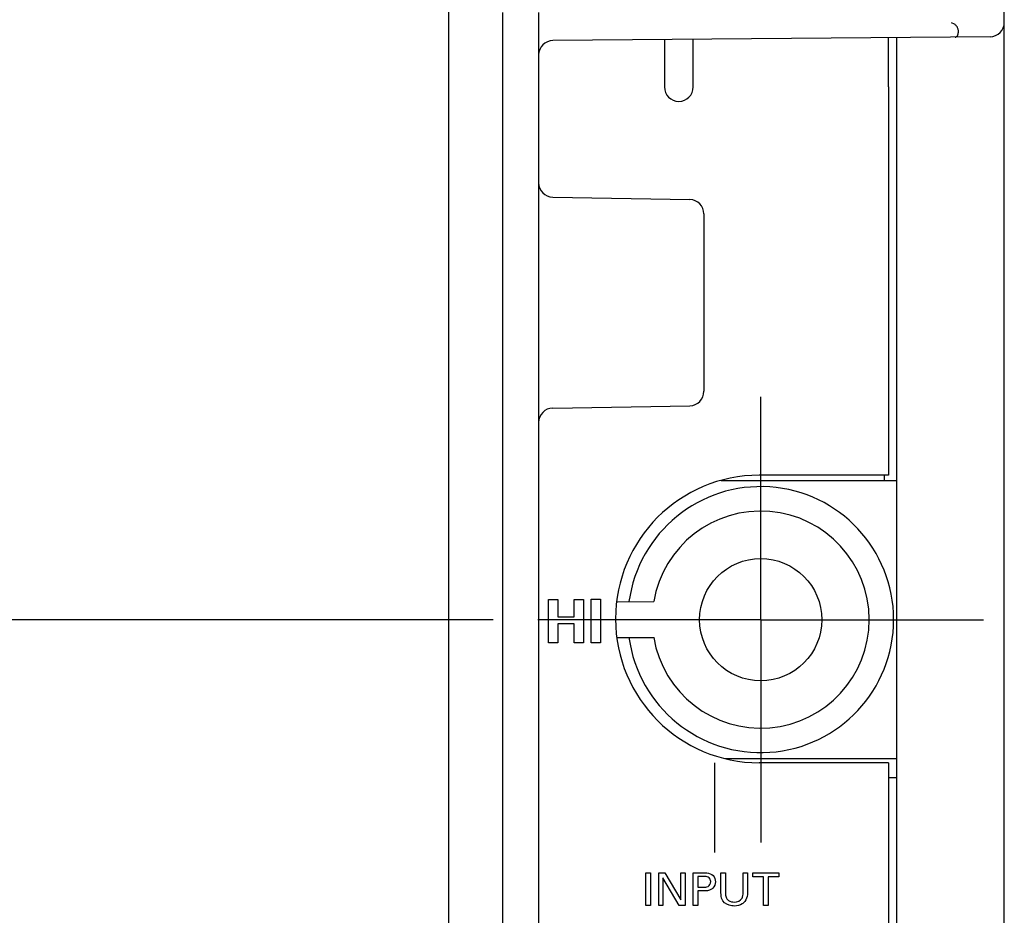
# Model space of a CAD drawing. Header units: inches. Extents: x 0 to 22, y 0 to 17.
# Tile 12 of 47: x 4.3 to 5.6, y 10.5 to 11.7. Entities that reach past the tile are written whole.
import ezdxf

# ---------------------------------------------------------------- set-up
doc = ezdxf.new("R2010")
doc.units = ezdxf.units.IN
doc.header["$LTSCALE"] = 1.21
doc.header["$MEASUREMENT"] = 0
doc.linetypes.add('CENTER', pattern=[0.6, 0.375, -0.075, 0.075, -0.075])
doc.layers.get('0').update_dxf_attribs({"linetype": 'CONTINUOUS'})
doc.layers.add('02___PRT_ALL_AXES', color=7, linetype='CONTINUOUS')
doc.layers.add('DIMENSIONS', color=7, linetype='CONTINUOUS')
doc.styles.get("Standard").update_dxf_attribs({"font": 'txt', "width": 0.8})
doc.dimstyles.new('DIMSTYLE_1', dxfattribs={"dimtxt": 0.125, "dimasz": 0.18, "dimexe": 0.125, "dimexo": 0.0625, "dimgap": 0.03125, "dimtad": 0, "dimtih": 1, "dimtoh": 1, "dimzin": 4, "dimdsep": 46, "dimtxsty": 'STANDARD', "dimblk": '_FILLED', "dimblk1": '_FILLED', "dimblk2": '_FILLED', "dimcen": 0.09, "dimadec": 0, "dimazin": 0, "dimtp": 0.001, "dimtm": 0.001, "dimtfac": 1, "dimtofl": 0, "dimtmove": 0, "dimatfit": 3, "dimldrblk": '_FILLED', "dimfxl": 1, "dimtolj": 1, "dimtzin": 4, "dimarcsym": 0})

# ---------------------------------------------------------------- blocks, each defined once
blk = doc.blocks.new('*D8')
at = {"layer": 'DIMENSIONS', "color": 2, "linetype": 'CONTINUOUS'}
blk.add_line((4.9376, 10.8723), (4.11, 10.8723), dxfattribs=at)
at = {"layer": 'DIMENSIONS', "color": 2, "linetype": 'CONTINUOUS', "insert": (4.0475, 10.9348), "char_height": 0.125, "width": 1.125, "attachment_point": 3, "line_spacing_factor": 0.9}
blk.add_mtext('2.25{\\Ftxt.shx;\\W1.000000;\\H0.125000; }[57.2]', dxfattribs=at)
blk = doc.blocks.new('_FILLED')
at = {"color": 0, "linetype": 'BYBLOCK'}
blk.add_solid([(0, 0), (-1, 0.1736), (-1, -0.1736)], dxfattribs=at)
blk = doc.blocks.new('*D10')
at = {"layer": 'DIMENSIONS', "color": 2, "linetype": 'CONTINUOUS'}
blk.add_line((5.2066, 12.8793), (4.1963, 12.8793), dxfattribs=at)
at = {"layer": 'DIMENSIONS', "color": 2, "linetype": 'CONTINUOUS', "insert": (4.1338, 12.9418), "char_height": 0.125, "width": 1.225, "attachment_point": 3, "line_spacing_factor": 0.9}
blk.add_mtext('4.26{\\Ftxt.shx;\\W1.000000;\\H0.125000; }[108.1]', dxfattribs=at)

msp = doc.modelspace()

# ---------------------------------------------------------------- linework, layer by layer
at = {"color": 7, "linetype": 'CONTINUOUS'}
for p, q in [((4.8761, 6.8987), (4.8761, 12.843)), ((5.6491, 7.8161), (5.6491, 12.8432)), ((4.9511, 7.8097), (4.9511, 11.717)), ((5.0011, 11.717), (5.0011, 7.8097)), ((5.5797, 11.7005), (5.5754, 11.7027)), ((5.6292, 11.6832), (5.0209, 11.6779)), ((5.1761, 11.6792), (5.1761, 11.6133)), ((5.2161, 11.6133), (5.2161, 11.6796)), ((5.4881, 11.6133), (5.4881, 11.6819)), ((5.4991, 11.682), (5.4991, 7.8447)), ((5.0207, 11.46), (5.2114, 11.4567)), ((5.2311, 11.4367), (5.2311, 11.19)), ((5.0207, 11.1667), (5.2114, 11.17)), ((5.4821, 11.0733), (5.4821, 11.0653)), ((5.4991, 11.0653), (5.2551, 11.0653)), ((5.1108, 10.8973), (5.1612, 10.8974)), ((5.111, 10.8473), (5.1612, 10.8474)), ((5.1611, 10.8479), (5.1611, 10.8474)), ((5.2607, 10.6793), (5.4991, 10.6793)), ((5.4991, 10.6523), (5.4881, 10.6523))]:
    msp.add_line(p, q, dxfattribs=at)
at = {"color": 40, "linetype": 'CONTINUOUS'}
for p, q in [((5.0148, 10.8403), (5.0148, 10.9005)), ((5.0148, 10.9005), (5.0277, 10.9005)), ((5.0277, 10.9005), (5.0277, 10.8764)), ((5.0505, 10.8764), (5.0505, 10.9005)), ((5.0505, 10.9005), (5.0636, 10.9005)), ((5.0636, 10.9005), (5.0636, 10.8403)), ((5.0744, 10.8403), (5.0744, 10.9007)), ((5.0744, 10.9007), (5.0873, 10.9007)), ((5.0873, 10.9007), (5.0873, 10.8403)), ((5.0277, 10.8764), (5.0505, 10.8764)), ((5.0277, 10.8667), (5.0277, 10.8403)), ((5.0507, 10.8667), (5.0277, 10.8667)), ((5.0507, 10.8403), (5.0507, 10.8667)), ((5.0277, 10.8403), (5.0148, 10.8403)), ((5.0636, 10.8403), (5.0507, 10.8403)), ((5.0873, 10.8403), (5.0744, 10.8403)), ((5.2462, 10.5485), (5.2462, 10.6733)), ((5.1503, 10.4749), (5.1503, 10.5201)), ((5.1503, 10.5201), (5.1566, 10.5201)), ((5.1566, 10.5201), (5.1566, 10.4749)), ((5.1682, 10.4749), (5.1682, 10.5201)), ((5.1682, 10.5201), (5.1768, 10.5201)), ((5.1739, 10.5132), (5.1739, 10.4749)), ((5.1968, 10.4749), (5.1739, 10.5132)), ((5.1768, 10.5201), (5.199, 10.4827)), ((5.199, 10.4827), (5.199, 10.5201)), ((5.199, 10.5201), (5.2048, 10.5201)), ((5.2048, 10.5201), (5.2048, 10.4749)), ((5.2163, 10.4749), (5.2163, 10.5201)), ((5.2163, 10.5201), (5.2315, 10.5201)), ((5.2226, 10.515), (5.2226, 10.5002)), ((5.2314, 10.515), (5.2226, 10.515)), ((5.2548, 10.4925), (5.2548, 10.5201)), ((5.2548, 10.5201), (5.2611, 10.5201)), ((5.2611, 10.5201), (5.2611, 10.4921)), ((5.2856, 10.4924), (5.2856, 10.5201)), ((5.2856, 10.5201), (5.2917, 10.5201)), ((5.2917, 10.5201), (5.2917, 10.4922)), ((5.299, 10.5147), (5.299, 10.5201)), ((5.299, 10.5201), (5.3354, 10.5201)), ((5.3141, 10.5147), (5.299, 10.5147)), ((5.3141, 10.4749), (5.3141, 10.5147)), ((5.3203, 10.5147), (5.3203, 10.4749)), ((5.3354, 10.5147), (5.3203, 10.5147)), ((5.3354, 10.5201), (5.3354, 10.5147)), ((5.2226, 10.5002), (5.23, 10.5002)), ((5.2226, 10.495), (5.2226, 10.4749)), ((5.2299, 10.495), (5.2226, 10.495)), ((5.1566, 10.4749), (5.1503, 10.4749)), ((5.1739, 10.4749), (5.1682, 10.4749)), ((5.2048, 10.4749), (5.1968, 10.4749)), ((5.2226, 10.4749), (5.2163, 10.4749)), ((5.3203, 10.4749), (5.3141, 10.4749))]:
    msp.add_line(p, q, dxfattribs=at)
at = {"color": 7, "linetype": 'CONTINUOUS'}
msp.add_circle((5.3101, 10.8723), 0.085, dxfattribs=at)
for centre, radius, start, end in [((5.6291, 11.7032), 0.02, 270.5, 360), ((5.0211, 11.6579), 0.02, 90.5, 180.0002), ((5.1961, 11.6133), 0.02, 180, 360), ((5.0211, 11.48), 0.02, 180, 269), ((5.2111, 11.4367), 0.02, 0, 89), ((5.2111, 11.19), 0.02, 271, 360), ((5.0211, 11.1467), 0.02, 91, 180), ((5.3101, 10.8724), 0.185, 187.7664, 172.2336), ((5.3101, 10.8724), 0.151, 189.53, 170.4701)]:
    msp.add_arc(centre, radius, start, end, dxfattribs=at)
msp.add_open_spline([(5.5807, 11.6827), (5.581, 11.6827), (5.5815, 11.6828), (5.5823, 11.6831), (5.583, 11.6835), (5.5836, 11.6841), (5.5841, 11.6849), (5.5847, 11.6863), (5.5852, 11.6884), (5.5853, 11.6908), (5.585, 11.693), (5.5845, 11.6947), (5.5838, 11.6964), (5.5828, 11.698), (5.5814, 11.6995), (5.5803, 11.7002), (5.5797, 11.7005)], degree=3, knots=[0, 0, 0, 0, 0.036527, 0.07207, 0.108469, 0.14755, 0.190809, 0.239077, 0.352432, 0.489087, 0.56575, 0.647236, 0.732143, 0.820109, 0.910121, 1, 1, 1, 1], dxfattribs=at)
at = {"color": 40, "linetype": 'CONTINUOUS'}
for points, knots in [([(5.2405, 10.5079), (5.2405, 10.5103), (5.238, 10.5152), (5.2333, 10.515), (5.2314, 10.515)], [0, 0, 0, 0, 0.545857, 1, 1, 1, 1]), ([(5.2315, 10.5201), (5.2327, 10.5201), (5.237, 10.5201), (5.2417, 10.5187), (5.2438, 10.5164)], [0, 0, 0, 0, 0.293088, 1, 1, 1, 1]), ([(5.2435, 10.4989), (5.2429, 10.4983), (5.2392, 10.4952), (5.2339, 10.495), (5.2299, 10.495)], [0, 0, 0, 0, 0.17745, 1, 1, 1, 1]), ([(5.23, 10.5002), (5.2323, 10.5002), (5.2376, 10.5001), (5.2405, 10.5054), (5.2405, 10.5079)], [0, 0, 0, 0, 0.47562, 1, 1, 1, 1]), ([(5.2575, 10.4812), (5.2571, 10.4817), (5.2551, 10.4851), (5.2548, 10.4893), (5.2548, 10.4925)], [0, 0, 0, 0, 0.164931, 1, 1, 1, 1]), ([(5.2611, 10.4921), (5.2611, 10.4911), (5.2612, 10.4883), (5.2621, 10.4854), (5.2631, 10.484)], [0, 0, 0, 0, 0.369493, 1, 1, 1, 1]), ([(5.2631, 10.484), (5.2638, 10.4831), (5.2666, 10.4804), (5.2707, 10.4795), (5.2734, 10.4795)], [0, 0, 0, 0, 0.28452, 1, 1, 1, 1]), ([(5.2734, 10.4795), (5.2774, 10.4795), (5.2851, 10.4826), (5.2856, 10.4898), (5.2856, 10.4924)], [0, 0, 0, 0, 0.604045, 1, 1, 1, 1]), ([(5.2917, 10.4922), (5.2917, 10.4915), (5.2916, 10.4873), (5.2902, 10.4829), (5.288, 10.4802)], [0, 0, 0, 0, 0.179677, 1, 1, 1, 1]), ([(5.2734, 10.474), (5.2722, 10.474), (5.2663, 10.4744), (5.2602, 10.4773), (5.2575, 10.4812)], [0, 0, 0, 0, 0.208637, 1, 1, 1, 1]), ([(5.288, 10.4802), (5.2869, 10.4789), (5.2828, 10.4752), (5.2772, 10.474), (5.2734, 10.474)], [0, 0, 0, 0, 0.306011, 1, 1, 1, 1])]:
    msp.add_open_spline(points, degree=3, knots=knots, dxfattribs=at)
for points in [[(5.2438, 10.5164), (5.246, 10.5142), (5.2471, 10.5108), (5.2471, 10.5077)], [(5.2471, 10.5077), (5.2471, 10.5045), (5.2458, 10.5011), (5.2435, 10.4989)]]:
    msp.add_open_spline(points, degree=3, dxfattribs=at)
at = {"layer": '02___PRT_ALL_AXES', "color": 7, "linetype": 'CONTINUOUS'}
for p, q in [((5.4881, 11.6133), (5.4881, 11.0733)), ((5.4881, 11.0733), (5.3081, 11.0733)), ((5.4881, 10.6733), (5.3081, 10.6733)), ((5.4881, 10.6733), (5.4881, 10.3233))]:
    msp.add_line(p, q, dxfattribs=at)
at = {"layer": '02___PRT_ALL_AXES', "color": 7, "linetype": 'CENTER'}
for q in [(5.3101, 11.1823), (5.0001, 10.8723), (5.3101, 10.5623), (5.6201, 10.8723)]:
    msp.add_line((5.3101, 10.8723), q, dxfattribs=at)
at = {"layer": '02___PRT_ALL_AXES', "color": 7, "linetype": 'CONTINUOUS'}
msp.add_arc((5.3081, 10.8733), 0.2, 90, 270, dxfattribs=at)

# ---------------------------------------------------------------- dimensions: what is measured, and where the dimension line sits
at = {"layer": 'DIMENSIONS', "color": 2, "linetype": 'CONTINUOUS'}
for feature_location, offset, origin, picture, middle in [((5.2066, 12.8793), (-1.0102, 0), (5.2691, 8.6223), '*D10', (3.5213, 12.8793)), ((4.9376, 10.8723), (-0.8276, 0), (5.0001, 8.6223), '*D8', (3.485, 10.8723))]:
    dim = msp.add_ordinate_dim(feature_location=feature_location, offset=offset, dtype=0, origin=origin, dimstyle='DIMSTYLE_1', dxfattribs=at)
    dim.commit()
    dim.dimension.update_dxf_attribs({"geometry": picture, "text_midpoint": middle})

doc.saveas('drawing.dxf')
